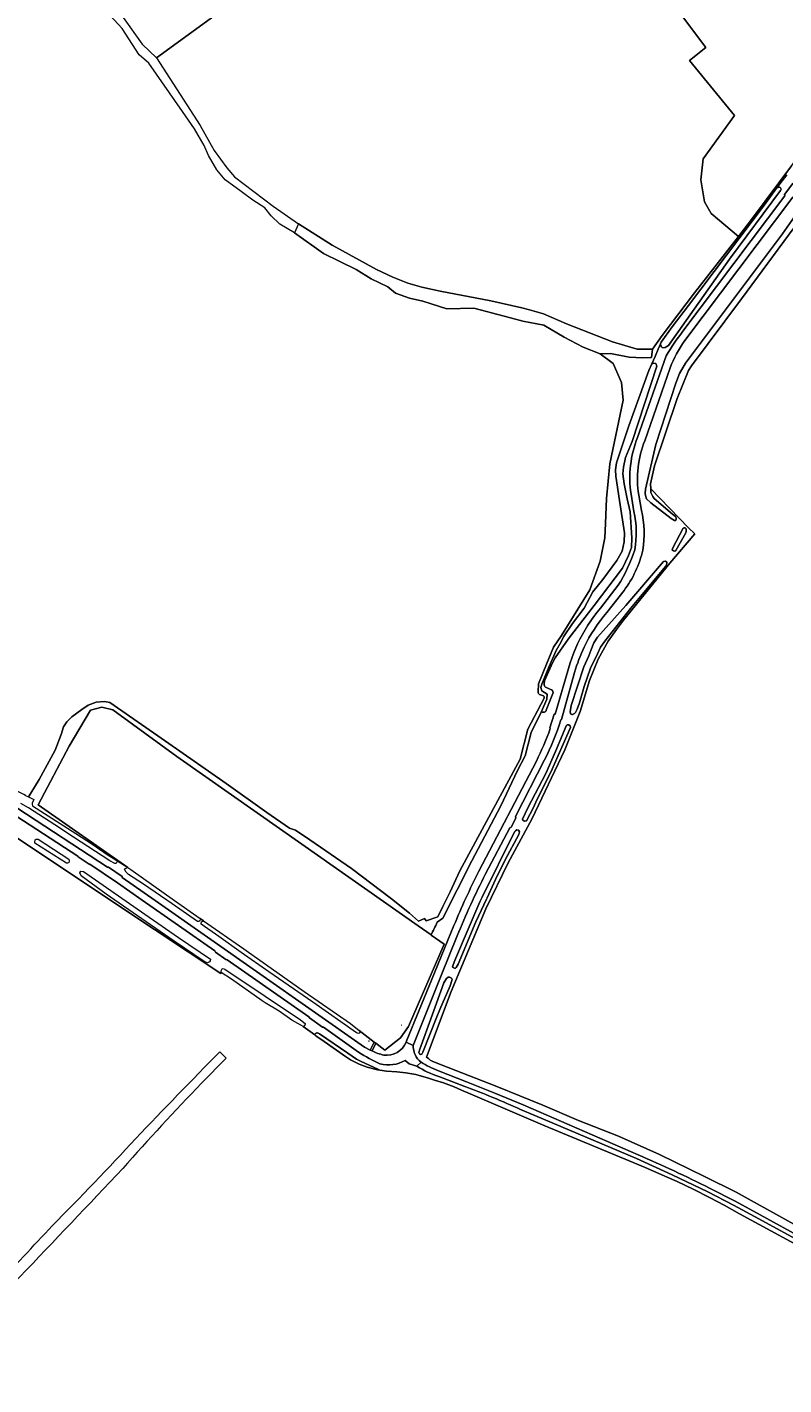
# Model space of a CAD drawing. Header units: metres. Extents: x 200176 to 205485, y 394066 to 399855.
# Tile 27 of 230: x 200955 to 201330, y 396940 to 397611. Entities that reach past the tile are written whole.
import ezdxf
from ezdxf.enums import TextEntityAlignment as Align

# ---------------------------------------------------------------- set-up
doc = ezdxf.new("R2010")
doc.units = ezdxf.units.M
doc.layers.get('0').update_dxf_attribs({"lineweight": 25})
for name, color, linetype, lineweight in [('B-WE-GR-BOUWLAND-GV', 80, 'Continuous', 13), ('B-WE-GR-GRAS-GV', 60, 'Continuous', 13), ('B-WE-GR-HOUTWAL-GV', 40, 'Continuous', 13), ('B-WE-IE-HERDENKINGSMONUMENT-S', 7, 'Continuous', 25), ('B-WE-IE-MEUBILAIR_WEGMEUBILAIR-S', 7, 'Continuous', 25), ('B-WE-OG-TERREIN_ONBEGROEID-GV', 7, 'Continuous', 18), ('B-WE-OG-TOPOGRAFIE-T18', 10, 'Continuous', 18), ('B-WE-OG-WATER-GV', 130, 'Continuous', 18), ('B-WE-OG-WATER_GREPPEL-GV', 160, 'Continuous', 18), ('B-WE-OG-WEG-GV', 7, 'Continuous', 18), ('B-WE-VH-VERHARDING_ASFALT-GV', 252, 'Continuous', 18), ('B-WE-VH-VERHARDING_FUNDERING_ZAND-GV', 7, 'Continuous', 18)]:
    doc.layers.add(name, color=color, linetype=linetype, lineweight=lineweight)
doc.styles.add('NLCS-ISO-M20-T18', font='NLCS-ISO.ttf', dxfattribs={"height": 0.036})

# ---------------------------------------------------------------- blocks, each defined once
blk = doc.blocks.new('SIE-WEG_PICKNICKTAFEL-SO')
at = {"color": 0, "linetype": 'ByBlock', "lineweight": 18}
for points in [[(-1, 0), (-2, -1), (-2, -1), (-1, 0), (-2, 0), (-2, 0), (-1, 0), (0, 1), (-1, 1), (-1, 1), (1, 1), (1, 1), (0, 1), (1, 0), (2, 0), (2, 0), (1, 0), (2, -1), (2, -1), (1, 0)], [(-1, 0), (1, 0), (0, 1), (0, 1)]]:
    blk.add_lwpolyline(points, close=True, dxfattribs=at)
blk = doc.blocks.new('SIE-HERDENKINGSMONUMENT-SO')
for p, q in [((0, 0), (0, 0)), ((0, -1), (0, -1)), ((0, -1), (0, -1)), ((0, -1), (0, -1))]:
    blk.add_line(p, q)
for points in [[(0, 3, 0.261282), (0, 3, 0.261282), (0, 3), (-1, 0), (0, 0), (0, 0), (-1, 0), (-1, -1), (0, -1), (1, -1), (1, 0), (0, 0), (0, 0), (1, 0)], [(0, 2), (0, 2, 0.506874), (0, 2, -0.088901), (0, 2, -0.290904), (0, 2, -0.160204), (0, 2, -0.186725), (0, 2, -0.307903), (0, 2, -0.219717), (0, 2, -0.115145), (0, 2), (0, 2), (0, 2)], [(0, 2), (0, 2), (0, 2), (0, 2), (0, 2, -0.401268), (0, 2, -0.30754), (0, 2, -0.52959), (0, 2, 0.196508), (0, 2, 0.143294), (0, 2, 0.110337), (0, 2, -0.092857), (0, 2, -0.32743)], [(0, 2), (0, 2), (0, 2, 0.295857), (0, 2, -0.100217), (0, 2, 0.04658), (0, 2, -0.148312), (0, 2, -0.029319), (0, 2, 0.67171), (0, 2, 0.108339), (0, 2, 0.085642), (0, 2, 0.19392), (0, 2, -0.085966), (0, 2, 0.050198), (0, 2, -0.197871), (0, 2, 0.127107)]]:
    blk.add_lwpolyline(points, format="xyb", close=True)
for points in [[(0, 1), (0, 1), (0, 1), (0, 1), (0, 1), (0, 1), (0, 1), (0, 1), (0, 2), (0, 2), (0, 2), (0, 2), (0, 2), (0, 2), (0, 2), (0, 2), (0, 2), (0, 2), (0, 2), (0, 2), (0, 1), (0, 1), (0, 1), (0, 1), (0, 1), (0, 1), (0, 1), (0, 1), (0, 1), (0, 1), (0, 1), (0, 1), (0, 1), (0, 1)], [(0, 0), (0, -1), (0, -1), (0, -1), (0, 0)]]:
    blk.add_lwpolyline(points, close=True)
blk.add_circle((0, 2), 0.0212)

msp = doc.modelspace()

# ---------------------------------------------------------------- linework, layer by layer
at = {"layer": 'B-WE-GR-BOUWLAND-GV', "flags": 128}
for points in [[(201339.792, 397519.065), (201308.582, 397476.857), (201283.951, 397443.717), (201282.391, 397441.53), (201276.867, 397427.667), (201265.671, 397394.221), (201263.603, 397385.418), (201263.741, 397382.917), (201282.516, 397363.584), (201285.57, 397360.713), (201273.192, 397346.074), (201250.331, 397318.001), (201246.874, 397313.234), (201242.684, 397307.526), (201237.76, 397298.674), (201233.518, 397288.147), (201228.804, 397272.696), (201221.359, 397253.795), (201204.882, 397219.467), (201193.255, 397197.866), (201182.212, 397175.015), (201165.133, 397134.1), (201152.936, 397101.71)], [(201156.751, 397099.275), (201187.657, 397087.21), (201210.479, 397077.991), (201227.987, 397070.405), (201247.858, 397062.549), (201268.18, 397053.601), (201290.334, 397042.618), (201306.006, 397034.843), (201357.152, 397006.495), (201420.087, 396970.992), (201430.766, 396965.378)]]:
    msp.add_lwpolyline(points, dxfattribs=at)
msp.add_lwpolyline([(201005.123, 397195.528), (201006.593, 397194.553), (201028.182, 397179.245), (201040.938, 397170.36), (201042.599, 397169.203), (201062.513, 397155.332), (201063.701, 397154.505), (201092.405, 397134.206), (201115.209, 397118.293), (201119.567, 397114.903), (201126.976, 397109.14), (201127.557, 397108.688), (201127.74, 397108.545), (201127.747, 397108.54), (201132.187, 397105.086), (201140.02, 397111.215), (201143.97, 397116.861), (201161.633, 397157.596), (201155.219, 397162.097), (201155.156, 397162.141), (201148.671, 397166.691), (201081.794, 397213.616), (201029.34, 397250.464), (200997.676, 397273.475), (200992.254, 397274.847), (200986.626, 397273.406), (200976.096, 397255.626), (200960.704, 397226.599)], close=True, dxfattribs=at)
at = {"layer": 'B-WE-GR-BOUWLAND-GV'}
msp.add_lwpolyline([(201152.936, 397101.71, 0.1081849), (201156.751, 397099.275)], format="xyb", dxfattribs=at)
at = {"layer": 'B-WE-GR-GRAS-GV', "flags": 128}
for points in [[(201129.697, 397676.612), (201019.279, 397596.209), (201040.969, 397562.691), (201047.814, 397550.375), (201054.05, 397541.708), (201057.853, 397537.299), (201077.018, 397522.703), (201089.627, 397514.06), (201106.24, 397503.557), (201128.187, 397491.39), (201136.137, 397487.711), (201143.547, 397484.671), (201150.471, 397482.741), (201159.681, 397480.778), (201184.662, 397475.994), (201199.964, 397472.507), (201203.784, 397471.559), (201210.673, 397469.44), (201222.052, 397464.501), (201244.843, 397455.564), (201257.033, 397452.004), (201264.604, 397452.009), (201269.406, 397458.72), (201285.483, 397479.853), (201295.539, 397492.73), (201307.1, 397507.774), (201293.603, 397519.186), (201290.316, 397524.936), (201288.536, 397535.752), (201289.632, 397546.156), (201305.242, 397567.562), (201282.867, 397594.84), (201291.087, 397601.266), (201278.038, 397618.521)], [(201333.459, 397542.773), (201314.102, 397516.884), (201307.1, 397507.774), (201295.539, 397492.73), (201285.483, 397479.853), (201269.406, 397458.72), (201264.604, 397452.009), (201264.187, 397447.962), (201259.771, 397447.751), (201253.136, 397447.995), (201243.929, 397449.883), (201238.702, 397449.736), (201245.268, 397444.994), (201249.27, 397435.479), (201250.091, 397426.787), (201243.571, 397395.356), (201241.812, 397378.11), (201241.409, 397365.823), (201241.073, 397358.639), (201238.789, 397347.09), (201233.594, 397332.932), (201219.629, 397310.299), (201215.659, 397304.613), (201212.292, 397296.203), (201208.241, 397286.361), (201208.128, 397282.535), (201208.094, 397282.292), (201208.115, 397282.018), (201208.22, 397281.709), (201208.454, 397281.389), (201208.825, 397281.142), (201210.669, 397280.534), (201210.797, 397280.438), (201210.945, 397280.276), (201211.101, 397279.948), (201211.129, 397279.579), (201211.038, 397279.258), (201202.994, 397263.987), (201199.111, 397249.086), (201169.403, 397193.84), (201164.5, 397183.51), (201160.928, 397176.2), (201158.547, 397171.1), (201152.721, 397169.144), (201151.871, 397170.334), (201148.894, 397169.059), (201144.429, 397173.012), (201135.5, 397180.025), (201115.797, 397195.123), (201095.131, 397209.276), (201088.061, 397214.051), (201085.084, 397215.029), (201073.816, 397222.721), (201053.734, 397237.1), (201023.704, 397258.07), (200996.265, 397277.256), (200993.586, 397277.723), (200989.546, 397277.341), (200985.549, 397275.811), (200982.36, 397273.771), (200977.455, 397270.153), (200975.032, 397267.688), (200973.288, 397265.138), (200972.183, 397261.27), (200969.249, 397253.663), (200961.29, 397239.021), (200957.08, 397232.263), (200955.975, 397230.52), (200958.689, 397229.263), (200957.883, 397227.396)], [(201158.153, 397168.412), (201160.858, 397170.389), (201175.345, 397198.81), (201189.595, 397226.05), (201197.859, 397243.464), (201201.694, 397250.793), (201204.594, 397262.4), (201209.822, 397272.653), (201212.394, 397278.815), (201212.505, 397281.225), (201209.945, 397282.968), (201209.389, 397284.674), (201209.871, 397286.214), (201213.396, 397294.595), (201216.957, 397302.976), (201219.448, 397307.223), (201220.598, 397309.745), (201225.124, 397316.308), (201230.801, 397323.873), (201235.106, 397331.919), (201240.089, 397338.073), (201246.982, 397347.486), (201249.622, 397352.009), (201250.615, 397356.748), (201250.866, 397361.174), (201248.345, 397377.176), (201246.464, 397389.121), (201246.314, 397392.381), (201246.825, 397395.815), (201252.99, 397414.05), (201262.857, 397441.506), (201264.337, 397444.841), (201265.887, 397448.406), (201267.456, 397452.011), (201268.634, 397454.72), (201268.918, 397455.43), (201274.326, 397463.048), (201282.469, 397473.674), (201319.979, 397523.374), (201326.038, 397531.757), (201331.007, 397538.217)], [(201348.462, 397002.112), (201307.694, 397024.24), (201300.088, 397028.38), (201293.19, 397032.053), (201284.718, 397036.37), (201276.912, 397040.122), (201271.954, 397042.383), (201261.041, 397047.054), (201253.027, 397050.34), (201211.375, 397067.704), (201174.537, 397083.483), (201170.181, 397085.443), (201166.523, 397086.984), (201161.301, 397088.91), (201156.761, 397090.391), (201153.805, 397091.298), (201147.561, 397093.044), (201142.626, 397094.005), (201138.151, 397094.433), (201133.077, 397094.791), (201129.856, 397095.218), (201128.624, 397095.381), (201123.518, 397096.661), (201119.556, 397098.248), (201115.255, 397100.354), (201112.836, 397102.054), (201102.259, 397109.485), (201098.15, 397112.24), (201097.699, 397112.687), (201091.812, 397116.916), (201090.662, 397117.449), (201086.236, 397120.08), (201079.942, 397124.384), (201072.984, 397128.655), (201071.605, 397129.615), (201056.393, 397140.209), (201051.371, 397143.565), (201051.086, 397143.162), (201002.095, 397175.509), (200858.213, 397271.524)], [(200957.972, 397226.109), (200979.421, 397212.329), (200987.284, 397207.277), (200994.978, 397202.05), (200999.715, 397199.017), (201005.123, 397195.528), (200960.704, 397226.599), (200976.096, 397255.626), (200986.626, 397273.406), (200992.254, 397274.847), (200997.676, 397273.475), (201029.34, 397250.464), (201081.794, 397213.616), (201148.671, 397166.691), (201155.156, 397162.141)], [(201050.66, 397104.39), (201053.818, 397101.276), (201041.496, 397088.82)]]:
    msp.add_lwpolyline(points, dxfattribs=at)
at = {"layer": 'B-WE-GR-GRAS-GV'}
for points in [[(200957.883, 397227.396, 0.184398), (200957.972, 397226.109)], [(201155.156, 397162.141, -0.0030248), (201158.153, 397168.412)], [(201009.07, 397061.422, -0.0047067), (201050.66, 397104.39)], [(201041.496, 397088.82, 0.009556), (201002.64, 397046.636)], [(200967.783, 397018.289, 0.0085505), (201009.07, 397061.422)], [(201002.64, 397046.636, -0.002394), (200900.565, 396939.55)], [(200939.295, 396987.782, -0.0004296), (200967.783, 397018.289)]]:
    msp.add_lwpolyline(points, format="xyb", dxfattribs=at)
at = {"layer": 'B-WE-GR-HOUTWAL-GV', "flags": 128}
msp.add_lwpolyline([(201128.187, 397491.39), (201106.24, 397503.557), (201089.627, 397514.06), (201087.601, 397509.636), (201101.854, 397499.336), (201118.126, 397491.456), (201125.518, 397486.751), (201133.739, 397482.862), (201137.594, 397479.717), (201144.498, 397477.202), (201151.099, 397475.745), (201162.904, 397471.984), (201176.333, 397472.384), (201194.421, 397467.443), (201200.431, 397465.866), (201210.824, 397463.941), (201220.942, 397458.02), (201230.271, 397453.084), (201238.702, 397449.736), (201243.929, 397449.883), (201253.136, 397447.995), (201259.771, 397447.751), (201264.187, 397447.962), (201264.604, 397452.009), (201257.033, 397452.004), (201244.843, 397455.564), (201222.052, 397464.501), (201210.673, 397469.44), (201203.784, 397471.559), (201199.964, 397472.507), (201184.662, 397475.994), (201159.681, 397480.778), (201150.471, 397482.741), (201143.547, 397484.671), (201136.137, 397487.711)], close=True, dxfattribs=at)
at = {"layer": 'B-WE-OG-TERREIN_ONBEGROEID-GV', "flags": 128}
for points in [[(201002.898, 397616.191), (201012.171, 397603.004), (201019.279, 397596.209), (201129.697, 397676.612)], [(201278.038, 397618.521), (201291.087, 397601.266), (201282.867, 397594.84), (201305.242, 397567.562), (201289.632, 397546.156), (201288.536, 397535.752), (201290.316, 397524.936), (201293.603, 397519.186), (201307.1, 397507.774), (201314.102, 397516.884), (201333.459, 397542.773), (201349.623, 397564.241), (201365.869, 397585.616), (201374.75, 397597.747), (201389.386, 397616.758)]]:
    msp.add_lwpolyline(points, dxfattribs=at)
at = {"layer": 'B-WE-OG-WATER-GV', "flags": 128}
msp.add_lwpolyline([(200954.491, 397231.193), (200955.975, 397230.52), (200957.08, 397232.263), (200961.29, 397239.021), (200969.249, 397253.663), (200972.183, 397261.27), (200973.288, 397265.138), (200975.032, 397267.688), (200977.455, 397270.153), (200982.36, 397273.771), (200985.549, 397275.811), (200989.546, 397277.341), (200993.586, 397277.723), (200996.265, 397277.256), (201023.704, 397258.07), (201053.734, 397237.1), (201073.816, 397222.721), (201085.084, 397215.029), (201088.061, 397214.051), (201095.131, 397209.276), (201115.797, 397195.123), (201135.5, 397180.025), (201144.429, 397173.012), (201148.894, 397169.059), (201151.871, 397170.334), (201152.721, 397169.144), (201158.547, 397171.1), (201160.928, 397176.2), (201164.5, 397183.51), (201169.403, 397193.84), (201199.111, 397249.086), (201202.994, 397263.987), (201211.038, 397279.258), (201211.129, 397279.579), (201211.101, 397279.948), (201210.945, 397280.276), (201210.797, 397280.438), (201210.669, 397280.534), (201208.825, 397281.142), (201208.454, 397281.389), (201208.22, 397281.709), (201208.115, 397282.018), (201208.094, 397282.292), (201208.128, 397282.535), (201208.241, 397286.361), (201212.292, 397296.203), (201215.659, 397304.613), (201219.629, 397310.299), (201233.594, 397332.932), (201238.789, 397347.09), (201241.073, 397358.639), (201241.409, 397365.823), (201241.812, 397378.11), (201243.571, 397395.356), (201250.091, 397426.787), (201249.27, 397435.479), (201245.268, 397444.994), (201238.702, 397449.736), (201230.271, 397453.084), (201220.942, 397458.02), (201210.824, 397463.941), (201200.431, 397465.866), (201194.421, 397467.443), (201176.333, 397472.384), (201162.904, 397471.984), (201151.099, 397475.745), (201144.498, 397477.202), (201137.594, 397479.717), (201133.739, 397482.862), (201125.518, 397486.751), (201118.126, 397491.456), (201101.854, 397499.336), (201087.601, 397509.636), (201080.303, 397513.896), (201075.961, 397517.93), (201072.947, 397521.913), (201066.97, 397525.743), (201061.146, 397530.032), (201053.331, 397535.802), (201049.091, 397540.704), (201045.106, 397547.904), (201042.858, 397552.755), (201038.062, 397561.092), (201032.168, 397569.602), (201015.551, 397593.495), (201010.722, 397597.586), (201002.372, 397610.678), (200978.707, 397636.34)], dxfattribs=at)
at = {"layer": 'B-WE-OG-WATER_GREPPEL-GV', "flags": 128}
for points in [[(201326.038, 397531.757), (201319.979, 397523.374), (201282.469, 397473.674), (201274.326, 397463.048), (201268.918, 397455.43), (201268.634, 397454.72), (201268.612, 397454.038), (201269.012, 397453.174), (201269.618, 397452.732), (201270.929, 397452.846), (201272.549, 397453.827), (201302.732, 397496.579), (201327.935, 397530.457), (201328.219, 397531.141), (201328.031, 397531.822), (201327.557, 397532.108), (201327.058, 397532.157)], [(201274.49, 397353.402), (201274.389, 397352.719), (201274.97, 397352.172), (201275.653, 397352.097), (201276.149, 397352.363), (201281.183, 397361.054), (201281.309, 397361.868), (201281.331, 397362.471), (201281.301, 397363.049), (201280.746, 397363.596), (201280.248, 397363.566), (201279.802, 397363.511)], [(201251.425, 397325.243), (201237.472, 397309.503), (201235.557, 397306.702), (201234.171, 397302.902), (201233.085, 397300.325), (201230.651, 397294.772), (201224.455, 397275.716), (201224.025, 397273.556), (201223.988, 397272.73), (201224.021, 397271.653), (201224.667, 397271.292), (201225.133, 397271.243), (201225.985, 397271.756), (201226.507, 397272.311), (201227.354, 397273.955), (201228.516, 397276.938), (201230.899, 397285.105), (201234.013, 397294.094), (201237.511, 397301.248), (201238.914, 397304.517), (201241.021, 397307.486), (201253.84, 397323.657), (201271.019, 397344.555), (201271.726, 397345.733), (201271.726, 397346.702), (201271.019, 397347.174), (201270.05, 397346.964), (201269.029, 397345.733)], [(201224.038, 397264.761), (201223.986, 397265.704), (201223.252, 397266.149), (201222.414, 397266.175), (201221.891, 397265.651), (201220.136, 397261.121), (201216.732, 397252.95), (201211.861, 397242.004), (201203.009, 397224.982), (201200.417, 397219.535), (201200.469, 397218.88), (201201.412, 397218.409), (201202.276, 397218.566), (201205.707, 397225.27), (201207.466, 397228.971), (201214.427, 397242.737)], [(201168.497, 397147.63), (201177.315, 397168.66), (201182.569, 397179.839), (201182.909, 397180.563), (201186.946, 397189.541), (201191.797, 397199.366), (201198.525, 397211.791), (201198.832, 397213.165), (201198.315, 397213.946), (201197.564, 397214.21), (201196.804, 397213.732), (201196.43, 397213.141), (201180.388, 397180.904), (201179.221, 397178.559), (201167.217, 397150.373), (201165.646, 397146.608), (201166.014, 397146.009), (201166.994, 397145.619), (201167.597, 397146.084)], [(201159.41, 397125.205), (201164.549, 397136.911), (201165.588, 397140.072), (201165.263, 397140.748), (201164.308, 397141.273), (201163.588, 397141.321), (201162.799, 397140.61), (201161.407, 397138.439), (201155.611, 397122.51), (201149.501, 397105.72), (201149.119, 397103.939), (201149.347, 397103.267), (201149.903, 397103.011), (201150.614, 397103.218), (201151.118, 397104.135), (201157.98, 397121.57)], [(201097.699, 397112.687), (201098.15, 397112.24), (201102.259, 397109.485), (201112.836, 397102.054), (201115.255, 397100.354), (201119.556, 397098.248), (201123.518, 397096.661), (201128.624, 397095.381), (201129.856, 397095.218), (201129.086, 397095.641), (201120.184, 397099.636), (201118.291, 397100.627), (201113.899, 397103.649), (201099.984, 397113.223), (201099.007, 397113.71), (201098.596, 397113.687), (201097.983, 397113.476), (201097.899, 397113.323)]]:
    msp.add_lwpolyline(points, close=True, dxfattribs=at)
for points in [[(201335.909, 397519.013), (201328.863, 397509.129), (201281.004, 397445.089), (201277.993, 397440.058), (201276.109, 397435.244), (201266.258, 397404.772), (201261.102, 397382.7), (201260.958, 397380.652), (201261.121, 397379.761), (201261.311, 397378.897), (201261.684, 397377.955), (201263.769, 397376), (201273.869, 397368.169), (201275.476, 397367.209), (201275.79, 397367.211), (201276.236, 397367.318), (201276.364, 397367.844), (201276.385, 397368.5), (201275.961, 397369.179), (201274.484, 397370.403), (201265.461, 397378.189), (201264.798, 397379.129), (201264.242, 397380.044), (201263.841, 397381.117), (201263.741, 397382.917), (201263.603, 397385.418), (201265.671, 397394.221), (201276.867, 397427.667), (201282.391, 397441.53), (201283.951, 397443.717), (201308.582, 397476.857), (201339.792, 397519.065)], [(201211.085, 397286.368), (201211.292, 397287.842), (201215.228, 397296.756), (201216.428, 397299.219), (201222.853, 397308.51), (201235.752, 397325.209), (201249.875, 397343.651), (201252.771, 397349.891), (201254.187, 397353.916), (201254.49, 397358.591), (201253.559, 397371.544), (201252.182, 397377.915), (201250.558, 397385.425), (201250.014, 397390.408), (201250.224, 397393.644), (201251.286, 397398.342), (201254.548, 397406.329), (201266.825, 397443.669), (201266.217, 397444.864), (201265.219, 397445.073), (201264.337, 397444.841), (201262.857, 397441.506), (201252.99, 397414.05), (201246.825, 397395.815), (201246.314, 397392.381), (201246.464, 397389.121), (201248.345, 397377.176), (201250.866, 397361.174), (201250.615, 397356.748), (201249.622, 397352.009), (201246.982, 397347.486), (201240.089, 397338.073), (201235.106, 397331.919), (201230.801, 397323.873), (201225.124, 397316.308), (201220.598, 397309.745), (201219.448, 397307.223), (201216.957, 397302.976), (201213.396, 397294.595), (201209.871, 397286.214), (201209.389, 397284.674), (201209.945, 397282.968), (201212.505, 397281.225), (201212.394, 397278.815), (201209.822, 397272.653)], [(201214.696, 397283.497), (201211.723, 397284.698)], [(201212.124, 397273.398), (201215.381, 397281.651)]]:
    msp.add_lwpolyline(points, dxfattribs=at)
at = {"layer": 'B-WE-OG-WATER_GREPPEL-GV'}
for points in [[(201211.723, 397284.698, -0.3126901), (201211.085, 397286.368)], [(201215.381, 397281.651, 0.3642663), (201214.696, 397283.497)], [(201209.822, 397272.653, 0.5407865), (201212.124, 397273.398)]]:
    msp.add_lwpolyline(points, format="xyb", dxfattribs=at)
at = {"layer": 'B-WE-OG-WEG-GV', "flags": 128}
for points in [[(201279.722, 397460.983), (201330.072, 397527.957), (201329.948, 397528.588), (201334.074, 397533.909), (201334.567, 397533.848), (201367.255, 397577.245), (201367.303, 397577.772), (201370.845, 397582.523), (201371.33, 397582.644), (201399.404, 397620.115)], [(201400.65, 397615.81), (201337.855, 397532.42), (201337.569, 397531.631), (201334.517, 397527.675), (201333.992, 397527.29), (201280.603, 397456.236)], [(201331.007, 397538.217), (201326.038, 397531.757), (201327.058, 397532.157), (201327.557, 397532.108), (201328.031, 397531.822), (201328.219, 397531.141), (201327.935, 397530.457), (201302.732, 397496.579), (201272.549, 397453.827), (201270.929, 397452.846), (201269.618, 397452.732), (201269.012, 397453.174), (201268.612, 397454.038), (201268.634, 397454.72), (201267.456, 397452.011), (201265.887, 397448.406), (201264.337, 397444.841), (201265.219, 397445.073), (201266.217, 397444.864), (201266.825, 397443.669), (201254.548, 397406.329), (201251.286, 397398.342), (201250.224, 397393.644), (201250.014, 397390.408), (201250.558, 397385.425), (201252.182, 397377.915), (201253.559, 397371.544), (201254.49, 397358.591), (201254.187, 397353.916), (201252.771, 397349.891), (201249.875, 397343.651), (201235.752, 397325.209), (201222.853, 397308.51), (201216.428, 397299.219), (201215.228, 397296.756), (201211.292, 397287.842), (201211.085, 397286.368)], [(201152.936, 397101.71), (201165.133, 397134.1), (201182.212, 397175.015), (201193.255, 397197.866), (201204.882, 397219.467), (201221.359, 397253.795), (201228.804, 397272.696), (201233.518, 397288.147), (201237.76, 397298.674), (201242.684, 397307.526), (201246.874, 397313.234), (201250.331, 397318.001), (201273.192, 397346.074), (201285.57, 397360.713), (201282.516, 397363.584), (201263.741, 397382.917), (201263.841, 397381.117), (201264.242, 397380.044), (201264.798, 397379.129), (201265.461, 397378.189), (201274.484, 397370.403), (201275.961, 397369.179), (201276.385, 397368.5), (201276.364, 397367.844), (201276.236, 397367.318), (201275.79, 397367.211), (201275.476, 397367.209), (201273.869, 397368.169), (201263.769, 397376), (201261.684, 397377.955), (201261.311, 397378.897), (201261.121, 397379.761), (201260.958, 397380.652), (201261.102, 397382.7), (201266.258, 397404.772), (201276.109, 397435.244), (201277.993, 397440.058), (201281.004, 397445.089), (201328.863, 397509.129), (201335.909, 397519.013)], [(201257.218, 397408.366), (201271.434, 397448.683)], [(201273.341, 397442.818), (201260.877, 397406.706)], [(201255.488, 397371.7), (201254.022, 397380.258)], [(201257.832, 397379.825), (201259.191, 397372.261)], [(201238.928, 397323.868), (201247.712, 397335.203)], [(201250.547, 397332.55), (201242.1, 397321.739)], [(201214.078, 397264.243), (201213.897, 397264.73), (201216.085, 397271.359), (201216.465, 397271.453), (201223.909, 397296.74), (201225.6, 397301.51), (201227.592, 397306.162)], [(201226.111, 397292.091), (201219.673, 397268.756), (201219.282, 397268.587)], [(201211.723, 397284.698), (201214.696, 397283.497)], [(201215.381, 397281.651), (201212.124, 397273.398)], [(200858.213, 397271.524), (201002.095, 397175.509), (201051.086, 397143.162), (201051.371, 397143.565), (201051.324, 397144.387), (201051.714, 397145.367), (201052.348, 397145.616), (201053.057, 397145.276), (201073.101, 397131.817)], [(201209.822, 397272.653), (201204.594, 397262.4), (201201.694, 397250.793), (201197.859, 397243.464), (201189.595, 397226.05), (201175.345, 397198.81), (201160.858, 397170.389), (201158.153, 397168.412)], [(200954.491, 397231.193), (200953.625, 397231.586), (200947.962, 397234.664), (200946.486, 397231.111), (200908.719, 397255.744), (200900.62, 397261.026), (200899.136, 397258.751), (200914.525, 397248.583), (200945.113, 397228.463), (200950.695, 397224.71), (200995.127, 397195.745), (200995.58, 397195.765), (201002.277, 397191.064), (201002.381, 397190.611), (201018.665, 397179.249), (201122.234, 397106.663), (201124.956, 397105.175)], [(201178.821, 397193.695), (201207.204, 397248.155)], [(201211.289, 397248.861), (201196.831, 397220.728), (201196.97, 397219.936), (201194.673, 397215.473), (201194.108, 397215.153), (201182.024, 397192.363)], [(201119.271, 397104.148), (201101.95, 397116.533), (201101.463, 397116.489), (201094.92, 397121.209), (201094.637, 397121.66), (201054.282, 397149.901), (201053.6, 397149.961), (201048.535, 397153.594), (201048.244, 397154.252), (201012.23, 397179.448), (201000, 397187.877), (200986.26, 397197.267), (200985.982, 397197.209), (200980.54, 397200.8), (200980.477, 397201.095), (200943.183, 397225.432)], [(201039.623, 397168.74), (201027.045, 397177.63), (201012.863, 397187.332), (201005.484, 397192.151), (201004.264, 397193.297), (201003.545, 397194.783), (201003.861, 397195.071), (201005.123, 397195.528), (200999.715, 397199.017), (200999.871, 397198.465), (200999.376, 397197.579), (200998.765, 397197.456), (200996.193, 397198.815), (200978.259, 397210.566), (200968.969, 397216.653), (200955.967, 397224.999), (200952.278, 397227.149)], [(201042.599, 397169.203), (201040.938, 397170.36)], [(201124.956, 397105.175), (201126.898, 397109.039), (201127.557, 397108.688), (201126.976, 397109.14), (201119.567, 397114.903), (201120.077, 397114.473), (201119.964, 397114.087), (201119.751, 397113.608), (201119.235, 397113.394), (201118.192, 397113.668), (201096.572, 397128.93), (201074.924, 397143.959), (201061.258, 397153.525), (201050.127, 397161.316), (201041.428, 397167.464)], [(201143.05, 397110.057), (201155.317, 397139.796), (201163.396, 397159.6), (201166.433, 397166.792)], [(201155.156, 397162.141), (201155.219, 397162.097), (201161.633, 397157.596), (201143.97, 397116.861), (201140.02, 397111.215), (201132.187, 397105.086), (201127.747, 397108.54), (201125.931, 397104.756)], [(201167.961, 397161.705), (201160.373, 397142.982), (201146.292, 397107.528)], [(201073.101, 397131.817), (201090.569, 397120.087), (201092.788, 397118.42), (201092.926, 397117.947), (201092.548, 397117.259), (201091.812, 397116.916), (201097.699, 397112.687), (201097.899, 397113.323), (201097.983, 397113.476), (201098.596, 397113.687), (201099.007, 397113.71), (201099.984, 397113.223), (201113.899, 397103.649), (201118.291, 397100.627), (201120.184, 397099.636), (201129.086, 397095.641), (201129.856, 397095.218), (201133.077, 397094.791), (201138.151, 397094.433), (201142.626, 397094.005), (201147.561, 397093.044), (201153.805, 397091.298), (201156.761, 397090.391), (201161.301, 397088.91), (201166.523, 397086.984), (201170.181, 397085.443), (201174.537, 397083.483), (201211.375, 397067.704), (201253.027, 397050.34), (201261.041, 397047.054), (201271.954, 397042.383), (201276.912, 397040.122), (201284.718, 397036.37), (201293.19, 397032.053), (201300.088, 397028.38), (201307.694, 397024.24), (201348.462, 397002.112)], [(201148.142, 397097.21), (201144.302, 397098.421), (201142.355, 397100.057)], [(201357.152, 397006.495), (201306.006, 397034.843), (201290.334, 397042.618), (201268.18, 397053.601), (201247.858, 397062.549), (201227.987, 397070.405), (201210.479, 397077.991), (201187.657, 397087.21), (201156.751, 397099.275)], [(201158.718, 397094.944), (201172.692, 397089.545), (201186.725, 397083.863), (201200.714, 397078.071), (201257.554, 397053.298)], [(201171.861, 397087.132), (201158.913, 397092.096)], [(201292.844, 397036.895), (201305.468, 397030.397), (201317.974, 397023.676), (201361.153, 397000), (201407.306, 396974.352), (201428.559, 396962.765), (201427.383, 396960.489), (201406.841, 396972.403), (201360.132, 396998.332), (201317.265, 397021.646), (201304.655, 397028.378), (201292.006, 397035.037), (201274.449, 397043.422), (201256.757, 397051.519), (201206.377, 397072.824), (201199.379, 397075.783)]]:
    msp.add_lwpolyline(points, dxfattribs=at)
at = {"layer": 'B-WE-OG-WEG-GV'}
for points in [[(201271.434, 397448.683, -0.037101), (201279.722, 397460.983)], [(201280.603, 397456.236, 0.0577181), (201273.341, 397442.818)], [(201254.022, 397380.258, -0.1301412), (201257.218, 397408.366)], [(201260.877, 397406.706, 0.1385697), (201257.832, 397379.825)], [(201255.844, 397352.784, 0.0969544), (201255.488, 397371.7)], [(201259.191, 397372.261, -0.0992508), (201259.854, 397352.604)], [(201247.712, 397335.203, 0.0607621), (201255.844, 397352.784)], [(201259.854, 397352.604, -0.103856), (201250.547, 397332.55)], [(201227.592, 397306.162, -0.0665261), (201238.928, 397323.868)], [(201242.1, 397321.739, 0.0661609), (201230.839, 397304.554)], [(201230.839, 397304.554, 0.042858), (201226.111, 397292.091)], [(201211.085, 397286.368, 0.3126901), (201211.723, 397284.698)], [(201214.696, 397283.497, -0.3642663), (201215.381, 397281.651)], [(201212.124, 397273.398, -0.5407865), (201209.822, 397272.653)], [(201207.204, 397248.155, 0.0228913), (201214.078, 397264.243)], [(201219.282, 397268.587, -0.0434583), (201211.289, 397248.861)], [(201166.433, 397166.792, -0.0233407), (201178.821, 397193.695)], [(201182.024, 397192.363, 0.0167953), (201167.961, 397161.705)], [(201040.938, 397170.36, -0.6301542), (201039.623, 397168.74)], [(201041.428, 397167.464, -0.5253289), (201042.599, 397169.203)], [(201158.153, 397168.412, 0.0030248), (201155.156, 397162.141)], [(201131.729, 397102.736, 0.3438474), (201142.747, 397109.184)], [(201142.747, 397109.184, 0.0219079), (201143.05, 397110.057)], [(201129.829, 397098.468, -0.0437367), (201119.271, 397104.148)], [(201125.931, 397104.756, 0.0683013), (201131.729, 397102.736)], [(201146.292, 397107.528, 0.233271), (201150.154, 397099.237)], [(201142.355, 397100.057, -0.2003006), (201129.829, 397098.468)], [(201158.913, 397092.096, -0.0568346), (201148.142, 397097.21)], [(201150.154, 397099.237, 0.0479903), (201158.718, 397094.944)], [(201156.751, 397099.275, -0.1081849), (201152.936, 397101.71)], [(201199.379, 397075.783, 0.0201828), (201171.861, 397087.132)], [(201257.554, 397053.298, -0.0162333), (201292.844, 397036.895)]]:
    msp.add_lwpolyline(points, format="xyb", dxfattribs=at)
at = {"layer": 'B-WE-OG-WEG-GV', "flags": 128}
for points in [[(201281.183, 397361.054), (201276.149, 397352.363), (201275.653, 397352.097), (201274.97, 397352.172), (201274.389, 397352.719), (201274.49, 397353.402), (201279.802, 397363.511), (201280.248, 397363.566), (201280.746, 397363.596), (201281.301, 397363.049), (201281.331, 397362.471), (201281.309, 397361.868)], [(201237.472, 397309.503), (201251.425, 397325.243), (201269.029, 397345.733), (201270.05, 397346.964), (201271.019, 397347.174), (201271.726, 397346.702), (201271.726, 397345.733), (201271.019, 397344.555), (201253.84, 397323.657), (201241.021, 397307.486), (201238.914, 397304.517), (201237.511, 397301.248), (201234.013, 397294.094), (201230.899, 397285.105), (201228.516, 397276.938), (201227.354, 397273.955), (201226.507, 397272.311), (201225.985, 397271.756), (201225.133, 397271.243), (201224.667, 397271.292), (201224.021, 397271.653), (201223.988, 397272.73), (201224.025, 397273.556), (201224.455, 397275.716), (201230.651, 397294.772), (201233.085, 397300.325), (201234.171, 397302.902), (201235.557, 397306.702)], [(201223.252, 397266.149), (201223.986, 397265.704), (201224.038, 397264.761), (201214.427, 397242.737), (201207.466, 397228.971), (201205.707, 397225.27), (201202.276, 397218.566), (201201.412, 397218.409), (201200.469, 397218.88), (201200.417, 397219.535), (201203.009, 397224.982), (201211.861, 397242.004), (201216.732, 397252.95), (201220.136, 397261.121), (201221.891, 397265.651), (201222.414, 397266.175)], [(201182.909, 397180.563), (201182.569, 397179.839), (201177.315, 397168.66), (201168.497, 397147.63), (201167.597, 397146.084), (201166.994, 397145.619), (201166.014, 397146.009), (201165.646, 397146.608), (201167.217, 397150.373), (201179.221, 397178.559), (201180.388, 397180.904), (201196.43, 397213.141), (201196.804, 397213.732), (201197.564, 397214.21), (201198.315, 397213.946), (201198.832, 397213.165), (201198.525, 397211.791), (201191.797, 397199.366), (201186.946, 397189.541)], [(200959.197, 397207.567), (200959.063, 397208.17), (200959.244, 397209.168), (200959.768, 397209.537), (200960.817, 397209.54), (200975.964, 397199.616), (200976.15, 397199.17), (200976.178, 397198.593), (200975.996, 397198.068), (200975.262, 397197.646), (200974.79, 397197.644)], [(201028.023, 397159.126), (201014.24, 397168.701), (200994.497, 397182.416), (200982.105, 397191.355), (200981.453, 397192.861), (200981.872, 397193.768), (200983.205, 397193.639), (201015.767, 397170.883), (201030.127, 397160.848), (201046.006, 397150.136), (201045.938, 397149.384), (201045.534, 397148.819), (201044.484, 397148.352), (201042.832, 397149.011)], [(201159.41, 397125.205), (201157.98, 397121.57), (201151.118, 397104.135), (201150.614, 397103.218), (201149.903, 397103.011), (201149.347, 397103.267), (201149.119, 397103.939), (201149.501, 397105.72), (201155.611, 397122.51), (201161.407, 397138.439), (201162.799, 397140.61), (201163.588, 397141.321), (201164.308, 397141.273), (201165.263, 397140.748), (201165.588, 397140.072), (201164.549, 397136.911)]]:
    msp.add_lwpolyline(points, close=True, dxfattribs=at)
at = {"layer": 'B-WE-VH-VERHARDING_ASFALT-GV', "flags": 128}
for points in [[(201412.375, 397628.685), (201425.487, 397640.688), (201425.271, 397640.86), (201422.997, 397643.135), (201404.357, 397625.964), (201399.612, 397620.849), (201399.404, 397620.115), (201371.33, 397582.644), (201370.845, 397582.523), (201367.303, 397577.772), (201367.255, 397577.245), (201334.567, 397533.848), (201334.074, 397533.909), (201329.948, 397528.588), (201330.072, 397527.957), (201279.722, 397460.983)], [(201280.603, 397456.236), (201333.992, 397527.29), (201334.517, 397527.675), (201337.569, 397531.631), (201337.855, 397532.42), (201400.65, 397615.81)], [(201271.434, 397448.683), (201257.218, 397408.366)], [(201260.877, 397406.706), (201273.341, 397442.818)], [(201254.022, 397380.258), (201255.488, 397371.7)], [(201259.191, 397372.261), (201257.832, 397379.825)], [(201247.712, 397335.203), (201238.928, 397323.868)], [(201242.1, 397321.739), (201250.547, 397332.55)], [(201227.592, 397306.162), (201225.6, 397301.51), (201223.909, 397296.74), (201216.465, 397271.453), (201216.085, 397271.359), (201213.897, 397264.73), (201214.078, 397264.243)], [(201219.282, 397268.587), (201219.673, 397268.756), (201226.111, 397292.091)], [(201207.204, 397248.155), (201178.821, 397193.695)], [(201182.024, 397192.363), (201194.108, 397215.153), (201194.673, 397215.473), (201196.97, 397219.936), (201196.831, 397220.728), (201211.289, 397248.861)], [(201166.433, 397166.792), (201163.396, 397159.6), (201155.317, 397139.796), (201143.05, 397110.057)], [(201142.747, 397109.184), (201146.292, 397107.528), (201160.373, 397142.982), (201167.961, 397161.705)]]:
    msp.add_lwpolyline(points, dxfattribs=at)
at = {"layer": 'B-WE-VH-VERHARDING_ASFALT-GV'}
for points in [[(201279.722, 397460.983, 0.037101), (201271.434, 397448.683)], [(201273.341, 397442.818, -0.0577181), (201280.603, 397456.236)], [(201257.218, 397408.366, 0.1301412), (201254.022, 397380.258)], [(201257.832, 397379.825, -0.1385697), (201260.877, 397406.706)], [(201255.488, 397371.7, -0.0969544), (201255.844, 397352.784)], [(201259.854, 397352.604, 0.0992508), (201259.191, 397372.261)], [(201255.844, 397352.784, -0.0607621), (201247.712, 397335.203)], [(201250.547, 397332.55, 0.103856), (201259.854, 397352.604)], [(201238.928, 397323.868, 0.0665261), (201227.592, 397306.162)], [(201230.839, 397304.554, -0.0661609), (201242.1, 397321.739)], [(201226.111, 397292.091, -0.042858), (201230.839, 397304.554)], [(201214.078, 397264.243, -0.0228913), (201207.204, 397248.155)], [(201211.289, 397248.861, 0.0434583), (201219.282, 397268.587)], [(201178.821, 397193.695, 0.0233407), (201166.433, 397166.792)], [(201167.961, 397161.705, -0.0167953), (201182.024, 397192.363)], [(201143.05, 397110.057, -0.0219079), (201142.747, 397109.184)]]:
    msp.add_lwpolyline(points, format="xyb", dxfattribs=at)
at = {"layer": 'B-WE-VH-VERHARDING_FUNDERING_ZAND-GV', "flags": 128}
for points in [[(200943.183, 397225.432), (200980.477, 397201.095), (200980.54, 397200.8), (200985.982, 397197.209), (200986.26, 397197.267), (201000, 397187.877), (201012.23, 397179.448), (201048.244, 397154.252), (201048.535, 397153.594), (201053.6, 397149.961), (201054.282, 397149.901), (201094.637, 397121.66), (201094.92, 397121.209), (201101.463, 397116.489), (201101.95, 397116.533), (201119.271, 397104.148)], [(201125.931, 397104.756), (201124.956, 397105.175), (201122.234, 397106.663), (201018.665, 397179.249), (201002.381, 397190.611), (201002.277, 397191.064), (200995.58, 397195.765), (200995.127, 397195.745), (200950.695, 397224.71)], [(201146.292, 397107.528), (201142.747, 397109.184)], [(201142.355, 397100.057), (201144.302, 397098.421), (201148.142, 397097.21), (201150.154, 397099.237)], [(201150.154, 397099.237), (201148.142, 397097.21)], [(201257.554, 397053.298), (201200.714, 397078.071), (201186.725, 397083.863), (201172.692, 397089.545), (201158.718, 397094.944)], [(201158.913, 397092.096), (201171.861, 397087.132)], [(201199.379, 397075.783), (201206.377, 397072.824)], [(201206.377, 397072.824), (201256.757, 397051.519), (201274.449, 397043.422), (201292.006, 397035.037), (201304.655, 397028.378), (201317.265, 397021.646), (201360.132, 396998.332), (201406.841, 396972.403), (201427.383, 396960.489), (201428.559, 396962.765), (201407.306, 396974.352), (201361.153, 397000), (201317.974, 397023.676), (201305.468, 397030.397), (201292.844, 397036.895)]]:
    msp.add_lwpolyline(points, dxfattribs=at)
msp.add_lwpolyline([(201124.956, 397105.175), (201125.931, 397104.756), (201127.747, 397108.54), (201127.74, 397108.545), (201127.557, 397108.688), (201126.898, 397109.039)], close=True, dxfattribs=at)
at = {"layer": 'B-WE-VH-VERHARDING_FUNDERING_ZAND-GV'}
for points in [[(201142.747, 397109.184, -0.3438474), (201131.729, 397102.736)], [(201119.271, 397104.148, 0.0437367), (201129.829, 397098.468)], [(201131.729, 397102.736, -0.0683013), (201125.931, 397104.756)], [(201150.154, 397099.237, -0.233271), (201146.292, 397107.528)], [(201129.829, 397098.468, 0.2003006), (201142.355, 397100.057)], [(201148.142, 397097.21, 0.0568346), (201158.913, 397092.096)], [(201158.718, 397094.944, -0.0479903), (201150.154, 397099.237)], [(201171.861, 397087.132, -0.0201828), (201199.379, 397075.783)], [(201292.844, 397036.895, 0.0162333), (201257.554, 397053.298)]]:
    msp.add_lwpolyline(points, format="xyb", dxfattribs=at)

# ---------------------------------------------------------------- block references
at = {"layer": 'B-WE-IE-HERDENKINGSMONUMENT-S', "xscale": 0.02, "yscale": 0.02, "zscale": 0.02}
msp.add_blockref('SIE-HERDENKINGSMONUMENT-SO', (201124.405, 397109.636), dxfattribs=at)
at = {"layer": 'B-WE-IE-MEUBILAIR_WEGMEUBILAIR-S', "xscale": 0.02, "yscale": 0.02, "zscale": 0.02}
msp.add_blockref('SIE-WEG_PICKNICKTAFEL-SO', (201140.557, 397117.584), dxfattribs=at)

# ---------------------------------------------------------------- texts
at = {"layer": 'B-WE-OG-TOPOGRAFIE-T18', "style": 'NLCS-ISO-M20-T18'}
msp.add_text('De Kamp', height=0.036, rotation=73.6, dxfattribs=at).set_placement((201217.488, 397268.229), align=Align.MIDDLE)

doc.saveas('drawing.dxf')
